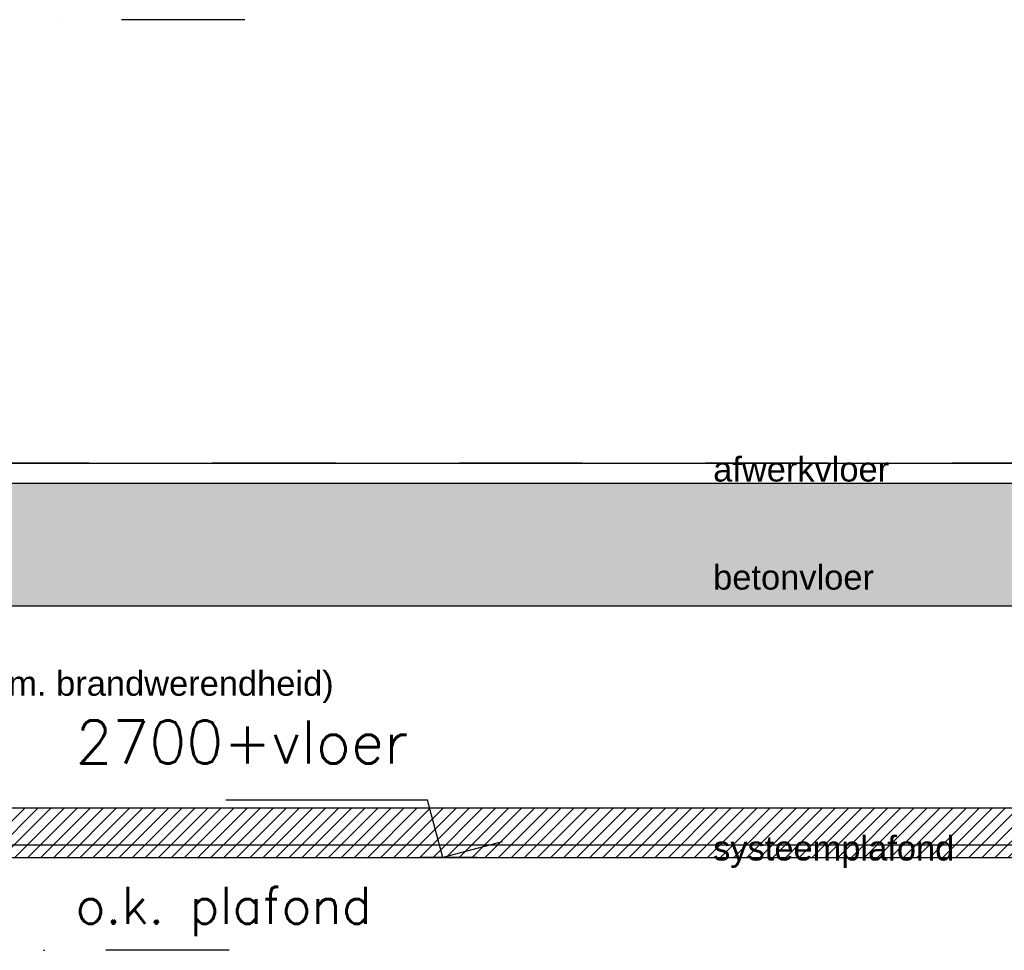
# Model space of a CAD drawing. Extents: x 102559 to 245130, y 44436 to 138999.
# Tile 11 of 30: x 160492 to 162489, y 98308 to 100196. Entities that reach past the tile are written whole.
import ezdxf

# ---------------------------------------------------------------- set-up
doc = ezdxf.new("R2010")
doc.units = 0
doc.header["$LTSCALE"] = 20
doc.header["$MEASUREMENT"] = 0
doc.linetypes.add('DASHDOT', pattern=[25, 12.5, -6.25, 0, -6.25])
doc.linetypes.add('DD1', pattern=[2.66667, 1.66667, -0.5, 0, -0.5])
doc.layers.get('0').update_dxf_attribs({"linetype": 'CONTINUOUS'})
for name, color, linetype in [('A--01A1_ACEER', 1, 'CONTINUOUS'), ('A--A23--_F--3-', 9, 'CONTINUOUS'), ('A--L21--_F-23-', 4, 'CONTINUOUS'), ('A--L23--', 7, 'CONTINUOUS'), ('A--L23--_F--3-', 7, 'CONTINUOUS'), ('A--L35-D2-_PLAFONDS', 2, 'CONTINUOUS'), ('A--L35D1_PLAFONDS', 1, 'CONTINUOUS'), ('A--M01A1_MAATVOERING', 1, 'CONTINUOUS'), ('A--M01B1_HOOGTE_MAATV', 1, 'CONTINUOUS'), ('A--T$1A-_F123_20', 1, 'CONTINUOUS'), ('A--T01B2_HOOGTE_MAATV', 2, 'CONTINUOUS'), ('A--T01B3_HOOGTE_MAATV', 3, 'CONTINUOUS'), ('STRAMIEN', 8, 'DD1')]:
    doc.layers.add(name, color=color, linetype=linetype)
doc.styles.add('EB2', font='ARIAL.TTF')
doc.styles.add('HOOGTEXT', font='ROMANS.shx', dxfattribs={"height": 2.5})

# ---------------------------------------------------------------- blocks, each defined once
blk = doc.blocks.new('*U298')
at = {"layer": 'A--L23--_F--3-', "color": 2, "linetype": 'Continuous'}
blk.add_lwpolyline([(0, 0), (0, 20), (10155, 20), (10155, 0)], dxfattribs=at)
blk = doc.blocks.new('HOOGTEP')
at = {"layer": 'A--M01A1_MAATVOERING'}
for p, q in [((0, 0), (0.624, 2.33)), ((0.624, 2.33), (8.794, 2.33)), ((-2.415, 0.647), (0, 0))]:
    blk.add_line(p, q, dxfattribs=at)
at = {"layer": 'A--M01B1_HOOGTE_MAATV'}
blk.add_line((-1.379, 0), (0.911, 0), dxfattribs=at)
at = {"layer": 'A--T01B2_HOOGTE_MAATV', "style": 'HOOGTEXT', "flags": 4}
blk.add_attdef('TEKST', (1.84, -0.671), '', height=1.5, dxfattribs=at)
at = {"layer": 'A--T01B3_HOOGTE_MAATV', "style": 'HOOGTEXT', "flags": 4}
blk.add_attdef('HOOGTE', (1.673, 3.819), '', height=1.75, dxfattribs=at)

msp = doc.modelspace()

# ---------------------------------------------------------------- hatches: boundary and pattern name
at = {"layer": 'A--01A1_ACEER', "linetype": 'Continuous'}
h = msp.add_hatch(dxfattribs=at)
h.set_pattern_fill('ANSI31', color=256, scale=150, style=0)
h.set_pattern_definition([(45, (517.222, 3550.212), (-13.2582521, 13.2582521), [])])
h.paths.add_polyline_path([(159813.8, 98496.1), (164439.3, 98496.1), (164439.3, 98596.1), (159813.8, 98596.1)])
at = {"layer": 'A--A23--_F--3-'}
h = msp.add_hatch(dxfattribs=at)
h.set_pattern_fill('ALFABET', color=256, scale=20, angle=1, style=0, pattern_type=2)
h.set_pattern_definition([(134, (241576.95, 3500), (86.32078, 83.359), []), (129, (241576.95, 3500), (-143.64922, -10.04493), [15, -165]), (184, (241576.95, 3500), (30.37155, 149.9312), [12, -132]), (78.5486, (241564.97, 3499.16), (-113.27778, 139.88618), [12.74804, -140.22842]), (132.8158, (241577.64, 3540), (-213.99344, -29.37358), [22.5, -247.5]), (82.3644, (241559.81, 3537.55), (-183.50393, 198.05632), [19.12206, -210.3426]), (187.8158, (241577.64, 3540), (-183.50378, 198.05647), [18, -198]), (158, (241557.47, 3530.34), (-120.76856, -78.42802), [15, -165]), (213, (241557.47, 3530.34), (-46.12453, 145.8572), [12, -132]), (107.5486, (241547.41, 3523.81), (-166.89315, 67.42906), [12.74804, -140.22842]), (141.5, (241576.946, 3500), (-1.26964, 66.611074), [0, -130.4, 0, -134, 0, -132.5]), (171.5, (241576.946, 3500), (-51.229207, 79.788568), [0, -76.4, 0, -127.4, 0, -50.5]), (211.5, (241621.54, 3499.22), (-106.826954, -2.64699), [0, -50, 0, -156, 0, -207]), (221.5, (241641.54, 3498.87), (-116.270055, 22.05355), [0, -65, 0, -103.6, 0, -147]), (221.5, (241641.54, 3498.87), (-116.270055, 22.05355), [0, -65, 0, -103.6, 0, -147])])
h.paths.add_polyline_path([(169694.3, 99005.9), (159190.3, 99005.9), (159190.3, 99255.9), (169694.3, 99255.9)])

# ---------------------------------------------------------------- linework, layer by layer
at = {"layer": 'A--L21--_F-23-', "linetype": 'Continuous'}
msp.add_lwpolyline([(169444.3, 99005.9), (159190.3, 99005.9), (159190.3, 99255.9), (169444.3, 99255.9)], dxfattribs=at)
at = {"layer": 'A--L35-D2-_PLAFONDS'}
for points in [[(164407, 98521.1), (159813.8, 98521.1)], [(159813.8, 98496.1), (164407, 98496.1)]]:
    msp.add_lwpolyline(points, dxfattribs=at)
at = {"layer": 'A--L35D1_PLAFONDS', "linetype": 'Continuous'}
msp.add_lwpolyline([(159813.8, 98496.1), (164439.3, 98496.1), (164439.3, 98596.1), (159813.8, 98596.1)], close=True, dxfattribs=at)
at = {"layer": 'STRAMIEN', "linetype": 'DASHDOT'}
for p, q in [((160948.3, 100195.9), (151764.3, 100195.9)), ((215143.6, 99295.9), (151764.3, 99295.9)), ((160916.4, 98307.9), (152270.7, 98307.9))]:
    msp.add_line(p, q, dxfattribs=at)

# ---------------------------------------------------------------- block references
ref = msp.add_blockref('HOOGTEP', (161349.8, 98495.9), dxfattribs=dict(xscale=-50, yscale=50, zscale=50))
ref.add_attrib('TEKST', 'o.k. plafond', (160604.8, 98361.9), dxfattribs={"layer": 'A--T01B2_HOOGTE_MAATV', "height": 75, "style": 'HOOGTEXT', "flags": 4})
ref.add_attrib('HOOGTE', '2700+vloer', (160604.8, 98686.9), dxfattribs={"layer": 'A--T01B3_HOOGTE_MAATV', "height": 87.5, "style": 'HOOGTEXT', "flags": 4})
at = {"layer": 'A--L23--'}
msp.add_blockref('*U298', (159289.3, 99275.9), dxfattribs=at)

# ---------------------------------------------------------------- texts
at = {"layer": 'A--T$1A-_F123_20', "style": 'EB2'}
for s, p in [('afwerkvloer ', (161898.3, 99258.9)), ('betonvloer', (161898.3, 99039.7)), ('gips belating 12.5 mm (i.v.m. brandwerendheid)', (159653.4, 98824.4)), ('systeemplafond', (161898.3, 98490.1))]:
    msp.add_text(s, height=50, dxfattribs=at).set_placement(p)

doc.saveas('drawing.dxf')
